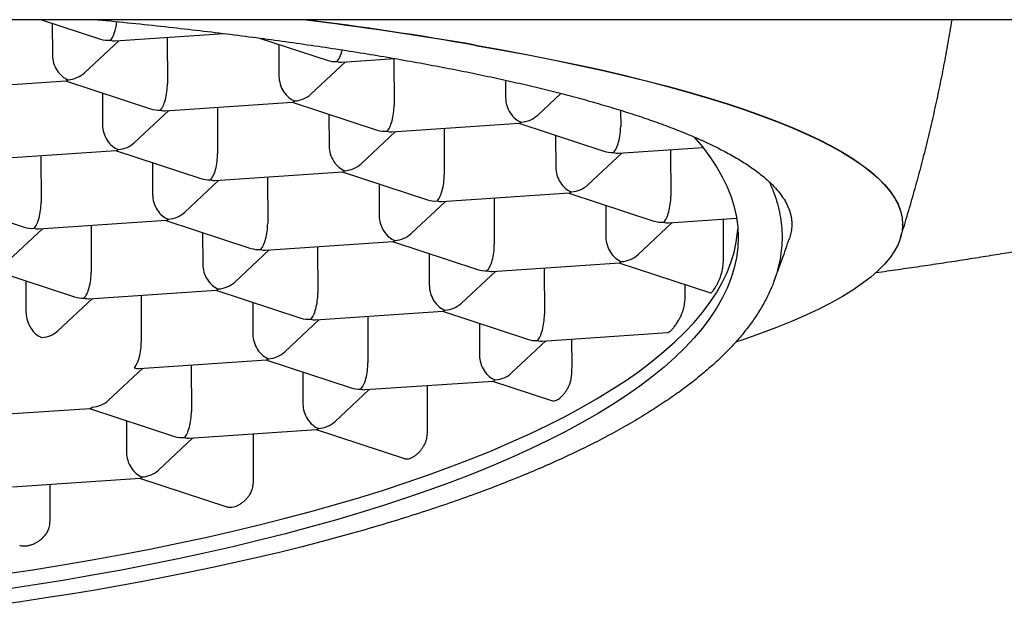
# Model space of a CAD drawing. Header units: millimetres. Extents: x 8 to 591, y 12 to 486.
# Tile 11 of 15: x 312.62 to 318.7, y 427.29 to 430.9. Entities that reach past the tile are written whole.
import ezdxf

# ---------------------------------------------------------------- set-up
doc = ezdxf.new("R2010")
doc.units = ezdxf.units.MM

msp = doc.modelspace()

# ---------------------------------------------------------------- linework, layer by layer
at = {"color": 7, "linetype": 'Continuous', "lineweight": 30}
for p, q in [((324.0956, 430.8986), (294.0395, 430.8986)), ((312.7511, 430.8986), (313.1154, 430.7789)), ((312.8173, 430.8768), (312.818, 430.6795)), ((313.205, 430.7677), (313.8783, 430.8133)), ((313.0161, 430.5712), (313.2279, 430.7692)), ((313.5277, 430.7895), (313.5287, 430.502)), ((314.0962, 430.7855), (314.5147, 430.648)), ((314.2166, 430.7459), (314.2173, 430.5486)), ((314.4153, 430.4403), (314.6271, 430.6383)), ((314.6043, 430.6368), (314.9329, 430.659)), ((314.9269, 430.6586), (314.9279, 430.3711)), ((312.1152, 430.4683), (312.9017, 430.5215)), ((312.899, 430.5213), (313.4249, 430.3486)), ((315.6161, 430.5253), (315.6165, 430.4178)), ((313.1268, 430.4465), (313.1275, 430.2492)), ((315.8146, 430.3094), (315.9583, 430.4438)), ((313.5145, 430.3374), (314.301, 430.3906)), ((314.2983, 430.3905), (314.8241, 430.2178)), ((313.3255, 430.1409), (313.5373, 430.3389)), ((313.8372, 430.3592), (313.8381, 430.0717)), ((314.526, 430.3156), (314.5267, 430.1183)), ((316.3268, 430.3398), (316.3272, 430.2403)), ((314.9137, 430.2065), (315.7002, 430.2598)), ((315.6975, 430.2596), (316.2234, 430.0869)), ((314.7248, 430.01), (314.9365, 430.2081)), ((315.2364, 430.2284), (315.2374, 429.9408)), ((315.9253, 430.1848), (315.926, 429.9875)), ((312.4247, 430.038), (313.2112, 430.0912)), ((313.2085, 430.091), (313.7343, 429.9183)), ((316.124, 429.8791), (316.3358, 430.0772)), ((316.313, 430.0756), (316.8342, 430.1109)), ((316.6356, 430.0975), (316.6366, 429.81)), ((312.7474, 430.0598), (312.7483, 429.7723)), ((313.4362, 430.0162), (313.4369, 429.8189)), ((313.8239, 429.9071), (314.6104, 429.9603)), ((314.6077, 429.9602), (315.1336, 429.7875)), ((313.635, 429.7106), (313.8467, 429.9086)), ((314.1466, 429.9289), (314.1476, 429.6414)), ((314.8355, 429.8854), (314.8362, 429.6881)), ((315.2232, 429.7762), (316.0097, 429.8295)), ((316.007, 429.8293), (316.5328, 429.6566)), ((312.1187, 429.7916), (312.6445, 429.6189)), ((315.0342, 429.5797), (315.246, 429.7778)), ((315.5458, 429.7981), (315.5468, 429.5106)), ((316.2347, 429.7545), (316.2354, 429.5572)), ((312.7341, 429.6077), (313.5206, 429.6609)), ((313.5179, 429.6608), (314.0438, 429.4881)), ((316.4335, 429.4489), (316.6452, 429.6469)), ((316.6224, 429.6453), (317.0425, 429.6738)), ((316.9621, 429.44), (316.9613, 429.6683)), ((312.5452, 429.4112), (312.7569, 429.6092)), ((313.0568, 429.6295), (313.0578, 429.342)), ((313.7457, 429.586), (313.7464, 429.3886)), ((318.0676, 429.6353), (318.0676, 429.637)), ((314.1334, 429.4768), (314.9199, 429.5301)), ((314.9172, 429.5299), (315.443, 429.3572)), ((313.9444, 429.2803), (314.1562, 429.4784)), ((314.456, 429.4987), (314.457, 429.2111)), ((315.1449, 429.4551), (315.1456, 429.2578)), ((312.4281, 429.3613), (312.954, 429.1886)), ((315.3437, 429.1494), (315.5554, 429.3475)), ((315.5326, 429.3459), (316.3191, 429.3992)), ((315.8553, 429.3678), (315.8563, 429.0803)), ((316.3164, 429.399), (316.8815, 429.2134)), ((312.6566, 429.0892), (312.6559, 429.2865)), ((313.0436, 429.1774), (313.8301, 429.2307)), ((313.8274, 429.2305), (314.3532, 429.0578)), ((316.7262, 429.2048), (316.726, 429.2645)), ((312.8546, 428.9809), (313.0664, 429.1789)), ((313.3662, 429.1992), (313.3672, 428.9117)), ((314.0551, 429.1557), (314.0558, 428.9584)), ((314.4428, 429.0465), (315.2293, 429.0998)), ((315.2266, 429.0996), (315.7525, 428.9269)), ((314.2539, 428.85), (314.4656, 429.0481)), ((314.7655, 429.0684), (314.7665, 428.7809)), ((315.4544, 429.0248), (315.4551, 428.8275)), ((315.6531, 428.7192), (315.8649, 428.9172)), ((315.8421, 428.9157), (316.6168, 428.9681)), ((316.0267, 428.7612), (316.0262, 428.9281)), ((313.353, 428.7471), (314.1395, 428.8004)), ((314.1368, 428.8002), (314.6627, 428.6275)), ((313.1641, 428.5506), (313.3758, 428.7487)), ((313.6757, 428.769), (313.6767, 428.4814)), ((314.3646, 428.7254), (314.3653, 428.5281)), ((314.5633, 428.4197), (314.7751, 428.6178)), ((314.7523, 428.6162), (315.5388, 428.6695)), ((315.1353, 428.3966), (315.1345, 428.6421)), ((315.5361, 428.6693), (315.9057, 428.5479)), ((312.2632, 428.4477), (313.0497, 428.501)), ((313.047, 428.5008), (313.5729, 428.3281)), ((313.2748, 428.426), (313.2755, 428.2287)), ((313.6625, 428.3168), (314.449, 428.3701)), ((314.4463, 428.3699), (314.9922, 428.1906)), ((313.4735, 428.1203), (313.6853, 428.3184)), ((314.0608, 428.0922), (314.0599, 428.3437)), ((312.5727, 428.0174), (313.3592, 428.0707)), ((313.3565, 428.0705), (313.896, 427.8933)), ((312.8046, 427.8474), (312.804, 428.0331))]:
    msp.add_line(p, q, dxfattribs=at)
at = {"color": 7, "linetype": 'Continuous', "lineweight": 30, "flags": 128}
for points in [[(315.4315, 430.7421), (315.5959, 430.7128), (315.7559, 430.6827), (315.9112, 430.652), (316.0619, 430.6205), (316.2077, 430.5884), (316.3487, 430.5556), (316.4847, 430.5222), (316.6156, 430.4882), (316.7413, 430.4536), (316.8618, 430.4184), (316.9769, 430.3827), (317.0866, 430.3465), (317.1908, 430.3098), (317.2895, 430.2727), (317.3825, 430.2351), (317.4698, 430.1971), (317.5513, 430.1587), (317.6271, 430.1199), (317.6969, 430.0809), (317.7609, 430.0415), (317.8189, 430.0018), (317.8709, 429.9619), (317.9169, 429.9218), (317.9568, 429.8815), (317.9906, 429.841), (318.0183, 429.8004), (318.0398, 429.7596), (318.0552, 429.7188), (318.0645, 429.6779), (318.0676, 429.637)], [(315.4315, 430.7404), (315.5959, 430.7111), (315.7559, 430.6811), (315.9112, 430.6503), (316.0619, 430.6189), (316.2077, 430.5867), (316.3487, 430.554), (316.4847, 430.5205), (316.6156, 430.4865), (316.7413, 430.4519), (316.8618, 430.4168), (316.9769, 430.3811), (317.0866, 430.3449), (317.1908, 430.3082), (317.2895, 430.271), (317.3825, 430.2334), (317.4698, 430.1954), (317.5513, 430.157), (317.6271, 430.1183), (317.6969, 430.0792), (317.7609, 430.0398), (317.8189, 430.0002), (317.8709, 429.9603), (317.9169, 429.9202), (317.9568, 429.8798), (317.9906, 429.8393), (318.0183, 429.7987), (318.0398, 429.758), (318.0552, 429.7171), (318.0645, 429.6763), (318.0676, 429.6353), (318.0645, 429.5944), (318.0552, 429.5536), (318.0398, 429.5127), (318.0183, 429.472), (317.9906, 429.4314), (317.9568, 429.3909), (317.9169, 429.3505), (317.8709, 429.3104), (317.8189, 429.2705), (317.7609, 429.2309), (317.6969, 429.1915), (317.6271, 429.1524), (317.5513, 429.1137), (317.4698, 429.0753), (317.3825, 429.0373), (317.2895, 428.9997), (317.1908, 428.9625), (317.0866, 428.9258), (317.037, 428.9092)], [(316.7783, 430.1767), (316.7805, 430.1743), (316.8319, 430.1138), (316.878, 430.0528), (316.9187, 429.9915), (316.9541, 429.9298), (316.984, 429.8679), (317.0086, 429.8058), (317.0277, 429.7434), (317.0413, 429.681), (317.0495, 429.6184), (317.0522, 429.5558), (317.0495, 429.4931), (317.0413, 429.4305), (317.0277, 429.3679), (317.0086, 429.3055), (316.984, 429.2432), (316.9541, 429.1811), (316.9187, 429.1192), (316.878, 429.0576), (316.8319, 428.9964), (316.7805, 428.9355), (316.7238, 428.875), (316.6619, 428.815), (316.5948, 428.7555), (316.5226, 428.6965), (316.4452, 428.638), (316.3628, 428.5802), (316.2754, 428.5231), (316.183, 428.4666), (316.0858, 428.4108), (315.9838, 428.3559), (315.8771, 428.3017), (315.7657, 428.2484), (315.6497, 428.1959), (315.5292, 428.1444), (315.4042, 428.0938), (315.275, 428.0442), (315.1415, 427.9956), (315.0038, 427.9481), (314.8621, 427.9016), (314.7164, 427.8563), (314.5669, 427.8121), (314.4136, 427.7691), (314.2566, 427.7273), (314.0961, 427.6868), (313.9321, 427.6475), (313.7649, 427.6095), (313.5944, 427.5728), (313.4208, 427.5374), (313.2442, 427.5034), (313.0648, 427.4709), (312.8826, 427.4397), (312.6978, 427.4099), (312.5106, 427.3816)], [(312.5103, 427.477), (312.6975, 427.5053), (312.8823, 427.5351), (313.0644, 427.5662), (313.2439, 427.5988), (313.4204, 427.6328), (313.594, 427.6682), (313.7645, 427.7048), (313.9318, 427.7428), (314.0958, 427.7821), (314.2563, 427.8227), (314.4133, 427.8645), (314.5666, 427.9075), (314.7161, 427.9517), (314.8618, 427.997), (315.0035, 428.0435), (315.1412, 428.091), (315.2747, 428.1396), (315.4039, 428.1892), (315.5288, 428.2398), (315.6493, 428.2913), (315.7653, 428.3437), (315.8767, 428.3971), (315.9835, 428.4512), (316.0855, 428.5062), (316.1827, 428.562), (316.275, 428.6184), (316.3625, 428.6756), (316.4449, 428.7334), (316.5222, 428.7919), (316.5945, 428.8509), (316.6616, 428.9104), (316.7235, 428.9704), (316.7802, 429.0309), (316.8316, 429.0918), (316.8777, 429.153), (316.9184, 429.2146), (316.9537, 429.2765), (316.9837, 429.3386), (317.0082, 429.4009), (317.0273, 429.4633), (317.041, 429.5259), (317.0492, 429.5885), (317.0505, 429.6059)], [(314.6113, 427.7136), (314.4831, 427.6791), (314.3524, 427.6454), (314.2195, 427.6125), (314.0844, 427.5804), (313.9471, 427.5492), (313.8077, 427.5188), (313.6662, 427.4893), (313.5228, 427.4606), (313.3775, 427.4329), (313.2303, 427.4061), (313.0813, 427.3802), (312.9305, 427.3552), (312.7781, 427.3312), (312.6241, 427.3081), (312.4686, 427.2859)]]:
    msp.add_lwpolyline(points, dxfattribs=at)
at = {"color": 7, "linetype": 'Continuous', "lineweight": 30}
for centre, radius, start, end in [((311.4539, 407.6187), 23.4614, 80.2389, 82.86794), ((311.4591, 407.6527), 23.4286, 80.238, 82.83865)]:
    msp.add_arc(centre, radius, start, end, dxfattribs=at)
for centre, major_axis, ratio, start_param, end_param in [((313.175, 430.8909), (0.0158, 0.1261), 0.327601, 3.516613, 4.720263), ((313.175, 430.8909), (0.1388, 0.0306), 0.833227, 4.094576, 4.533352), ((313.175, 430.8909), (-0.0513, 0.1181), 0.695464, 2.587535, 2.898801), ((312.9149, 430.6477), (-0.0513, 0.1181), 0.695464, 1.016738, 2.587535), ((314.5742, 430.76), (0.0158, 0.1261), 0.327601, 3.516613, 4.3644), ((314.5742, 430.76), (0.1388, 0.0306), 0.833227, 4.094576, 4.533352), ((314.5742, 430.76), (-0.0513, 0.1181), 0.695464, 2.587535, 2.898801), ((312.9149, 430.6477), (0.1388, 0.0306), 0.833227, 4.533352, 5.330202), ((312.9149, 430.6477), (0.0158, 0.1261), 0.327601, 3.205347, 3.516613), ((313.4844, 430.4606), (0.0158, 0.1261), 0.327601, 3.516613, 5.08741), ((314.3141, 430.5168), (-0.0513, 0.1181), 0.695464, 1.016738, 2.587535), ((314.3141, 430.5168), (0.1388, 0.0306), 0.833227, 4.533352, 5.330202), ((314.3141, 430.5168), (0.0158, 0.1261), 0.327601, 3.205347, 3.516613), ((315.7134, 430.3859), (-0.0513, 0.1181), 0.695464, 1.016738, 2.587535), ((313.4844, 430.4606), (0.1388, 0.0306), 0.833227, 4.094576, 4.533352), ((313.4844, 430.4606), (-0.0513, 0.1181), 0.695464, 2.587535, 2.898801), ((314.8837, 430.3298), (0.0158, 0.1261), 0.327601, 3.516613, 5.08741), ((315.7134, 430.3859), (0.0158, 0.1261), 0.327601, 3.205347, 3.516613), ((315.7134, 430.3859), (0.1388, 0.0306), 0.833227, 4.533352, 5.330202), ((313.2243, 430.2174), (-0.0513, 0.1181), 0.695464, 1.016738, 2.587535), ((314.8837, 430.3298), (0.1388, 0.0306), 0.833227, 4.094576, 4.533352), ((314.8837, 430.3298), (-0.0513, 0.1181), 0.695464, 2.587535, 2.898801), ((316.2829, 430.1989), (0.0158, 0.1261), 0.327601, 3.516613, 5.08741), ((313.2243, 430.2174), (0.1388, 0.0306), 0.833227, 4.533352, 5.330202), ((313.2243, 430.2174), (0.0158, 0.1261), 0.327601, 3.205347, 3.516613), ((313.7939, 430.0303), (0.0158, 0.1261), 0.327601, 3.516613, 5.08741), ((314.6236, 430.0865), (-0.0513, 0.1181), 0.695464, 1.016738, 2.587535), ((316.2829, 430.1989), (0.1388, 0.0306), 0.833227, 4.094576, 4.533352), ((316.2829, 430.1989), (-0.0513, 0.1181), 0.695464, 2.587535, 2.898801), ((314.6236, 430.0865), (0.1388, 0.0306), 0.833227, 4.533352, 5.330202), ((314.6236, 430.0865), (0.0158, 0.1261), 0.327601, 3.205347, 3.516613), ((316.0228, 429.9557), (-0.0513, 0.1181), 0.695464, 1.016738, 2.587535), ((313.7939, 430.0303), (0.1388, 0.0306), 0.833227, 4.094576, 4.533352), ((313.7939, 430.0303), (-0.0513, 0.1181), 0.695464, 2.587535, 2.898801), ((315.1931, 429.8995), (0.0158, 0.1261), 0.327601, 3.516613, 5.08741), ((316.0228, 429.9557), (0.0158, 0.1261), 0.327601, 3.205347, 3.516613), ((316.0228, 429.9557), (0.1388, 0.0306), 0.833227, 4.533352, 5.330202), ((312.7041, 429.7309), (0.0158, 0.1261), 0.327601, 3.516613, 5.08741), ((313.5338, 429.7871), (-0.0513, 0.1181), 0.695464, 1.016738, 2.587535), ((315.1931, 429.8995), (0.1388, 0.0306), 0.833227, 4.094576, 4.533352), ((315.1931, 429.8995), (-0.0513, 0.1181), 0.695464, 2.587535, 2.898801), ((316.5924, 429.7686), (0.0158, 0.1261), 0.327601, 3.516613, 5.08741), ((313.5338, 429.7871), (0.1388, 0.0306), 0.833227, 4.533352, 5.330202), ((313.5338, 429.7871), (0.0158, 0.1261), 0.327601, 3.205347, 3.516613), ((314.933, 429.6562), (-0.0513, 0.1181), 0.695464, 1.016738, 2.587535), ((316.5924, 429.7686), (0.1388, 0.0306), 0.833227, 4.094576, 4.533352), ((316.5924, 429.7686), (-0.0513, 0.1181), 0.695464, 2.587535, 2.898801), ((312.7041, 429.7309), (0.1388, 0.0306), 0.833227, 4.094576, 4.533352), ((312.7041, 429.7309), (-0.0513, 0.1181), 0.695464, 2.587535, 2.898801), ((314.1033, 429.6001), (0.0158, 0.1261), 0.327601, 3.516613, 5.08741), ((314.933, 429.6562), (0.0158, 0.1261), 0.327601, 3.205347, 3.516613), ((314.933, 429.6562), (0.1388, 0.0306), 0.833227, 4.533352, 5.330202), ((316.3323, 429.5254), (-0.0513, 0.1181), 0.695464, 1.016738, 2.587535), ((314.1033, 429.6001), (0.1388, 0.0306), 0.833227, 4.094576, 4.533352), ((314.1033, 429.6001), (-0.0513, 0.1181), 0.695464, 2.587535, 2.898801), ((315.5026, 429.4692), (0.0158, 0.1261), 0.327601, 3.516613, 5.08741), ((316.3323, 429.5254), (0.0158, 0.1261), 0.327601, 3.205347, 3.516613), ((316.3323, 429.5254), (0.1388, 0.0306), 0.833227, 4.533352, 5.330202), ((313.0135, 429.3006), (0.0158, 0.1261), 0.327601, 3.516613, 5.08741), ((313.8432, 429.3568), (-0.0513, 0.1181), 0.695464, 1.016738, 2.587535), ((315.5026, 429.4692), (0.1388, 0.0306), 0.833227, 4.094576, 4.533352), ((315.5026, 429.4692), (-0.0513, 0.1181), 0.695464, 2.587535, 2.898801), ((313.8432, 429.3568), (0.1388, 0.0306), 0.833227, 4.533352, 5.330202), ((313.8432, 429.3568), (0.0158, 0.1261), 0.327601, 3.205347, 3.516613), ((315.2425, 429.226), (-0.0513, 0.1181), 0.695464, 1.016738, 2.587535), ((313.0135, 429.3006), (0.1388, 0.0306), 0.833227, 4.094576, 4.533352), ((313.0135, 429.3006), (-0.0513, 0.1181), 0.695464, 2.587535, 2.898801), ((314.4128, 429.1698), (0.0158, 0.1261), 0.327601, 3.516613, 5.08741), ((315.2425, 429.226), (0.0158, 0.1261), 0.327601, 3.205347, 3.516613), ((315.2425, 429.226), (0.1388, 0.0306), 0.833227, 4.533352, 5.330202), ((312.7534, 429.0574), (-0.0513, 0.1181), 0.695464, 1.016738, 2.587535), ((314.4128, 429.1698), (0.1388, 0.0306), 0.833227, 4.094576, 4.533352), ((314.4128, 429.1698), (-0.0513, 0.1181), 0.695464, 2.587535, 2.898801), ((315.812, 429.0389), (0.0158, 0.1261), 0.327601, 3.516613, 5.08741), ((312.7534, 429.0574), (0.1388, 0.0306), 0.833227, 4.533352, 5.330202), ((314.1527, 428.9265), (-0.0513, 0.1181), 0.695464, 1.016738, 2.587535), ((315.812, 429.0389), (0.1388, 0.0306), 0.833227, 4.094576, 4.533352), ((315.812, 429.0389), (-0.0513, 0.1181), 0.695464, 2.587535, 2.898801), ((313.323, 428.8704), (0.0158, 0.1261), 0.327601, 3.516613, 5.08741), ((314.1527, 428.9265), (0.0158, 0.1261), 0.327601, 3.205347, 3.516613), ((314.1527, 428.9265), (0.1388, 0.0306), 0.833227, 4.533352, 5.330202), ((315.5519, 428.7957), (-0.0513, 0.1181), 0.695464, 1.016738, 2.587535), ((313.323, 428.8704), (-0.0513, 0.1181), 0.695464, 2.587535, 2.898801), ((314.7222, 428.7395), (0.0158, 0.1261), 0.327601, 3.516613, 5.08741), ((315.5519, 428.7957), (0.0158, 0.1261), 0.327601, 3.205347, 3.516613), ((315.5519, 428.7957), (0.1388, 0.0306), 0.833227, 4.533352, 5.330202), ((314.7222, 428.7395), (0.1388, 0.0306), 0.833227, 4.094576, 4.533352), ((314.7222, 428.7395), (-0.0513, 0.1181), 0.695464, 2.587535, 2.898801), ((313.0629, 428.6271), (0.1388, 0.0306), 0.833227, 4.533352, 5.330202), ((313.0629, 428.6271), (0.0158, 0.1261), 0.327601, 3.205347, 3.516613), ((314.4621, 428.4963), (-0.0513, 0.1181), 0.695464, 1.016738, 2.587535), ((313.6324, 428.4401), (0.0158, 0.1261), 0.327601, 3.516613, 5.08741), ((314.4621, 428.4963), (0.0158, 0.1261), 0.327601, 3.205347, 3.516613), ((314.4621, 428.4963), (0.1388, 0.0306), 0.833227, 4.533352, 5.330202), ((313.6324, 428.4401), (0.1388, 0.0306), 0.833227, 4.094576, 4.533352), ((313.6324, 428.4401), (-0.0513, 0.1181), 0.695464, 2.587535, 2.898801), ((313.3723, 428.1968), (-0.0513, 0.1181), 0.695464, 1.016738, 2.587535), ((313.3723, 428.1968), (0.0158, 0.1261), 0.327601, 3.205347, 3.516613), ((313.3723, 428.1968), (0.1388, 0.0306), 0.833227, 4.533352, 5.330202)]:
    msp.add_ellipse(centre, major_axis=major_axis, ratio=ratio, start_param=start_param, end_param=end_param, dxfattribs=at)
for points, knots in [([(313.0977, 430.8986), (313.0978, 430.8985), (313.1689, 430.8919), (313.308, 430.8777), (313.5107, 430.8563), (313.7058, 430.8342), (313.8939, 430.8116), (314.0783, 430.7881), (314.2597, 430.7637), (314.4378, 430.7382), (314.6125, 430.7119), (314.7829, 430.6846), (314.9484, 430.6567), (315.1091, 430.628), (315.2648, 430.5986), (315.4157, 430.5685), (315.5618, 430.5377), (315.7029, 430.5062), (315.839, 430.474), (315.9699, 430.4412), (316.0977, 430.4072), (316.2219, 430.372), (316.3421, 430.3356), (316.4562, 430.2986), (316.5687, 430.2594), (316.6784, 430.2181), (316.7842, 430.1745), (316.8818, 430.1303), (316.9715, 430.0853), (317.053, 430.0396), (317.1261, 429.9931), (317.1908, 429.9463), (317.2263, 429.9148), (317.244, 429.899)], [0, 0, 0, 0, 0.000047, 0.033032, 0.066003, 0.097197, 0.128403, 0.159608, 0.190802, 0.222381, 0.253973, 0.285565, 0.317144, 0.348502, 0.379872, 0.411243, 0.442601, 0.473959, 0.50533, 0.5367, 0.568058, 0.601029, 0.634014, 0.666999, 0.69997, 0.737134, 0.774319, 0.811504, 0.848668, 0.886491, 0.924334, 0.962178, 1, 1, 1, 1]), ([(317.9033, 429.3387), (317.9038, 429.3388), (317.9498, 429.3451), (318.0401, 429.358), (318.1738, 429.3774), (318.3061, 429.397), (318.437, 429.417), (318.5665, 429.4373), (318.6946, 429.4578), (318.8213, 429.4786), (318.9465, 429.4997), (319.0703, 429.5211), (319.1925, 429.5427), (319.3133, 429.5647), (319.4326, 429.5868), (319.5503, 429.6093), (319.6665, 429.632), (319.7812, 429.6549), (319.8942, 429.6782), (320.0057, 429.7016), (320.1155, 429.7254), (320.2238, 429.7494), (320.3304, 429.7736), (320.4353, 429.7981), (320.5386, 429.8228), (320.6402, 429.8477), (320.74, 429.873), (320.8382, 429.8984), (320.9347, 429.9241), (321.0295, 429.95), (321.1225, 429.9761), (321.2137, 430.0025), (321.3032, 430.0292), (321.391, 430.056), (321.4769, 430.0831), (321.561, 430.1104), (321.6434, 430.138), (321.724, 430.1658), (321.8027, 430.1938), (321.8796, 430.2221), (321.9547, 430.2506), (322.0279, 430.2794), (322.0993, 430.3084), (322.1689, 430.3377), (322.2366, 430.3673), (322.3024, 430.3971), (322.3664, 430.4272), (322.4285, 430.4576), (322.4888, 430.4883), (322.5471, 430.5194), (322.6036, 430.5507), (322.6581, 430.5824), (322.7107, 430.6145), (322.7614, 430.647), (322.8102, 430.6799), (322.857, 430.7132), (322.9017, 430.7469), (322.9444, 430.7811), (322.9851, 430.8157), (323.0234, 430.8508), (323.052, 430.8784), (323.0672, 430.8945), (323.071, 430.8986)], [0, 0, 0, 0, 0.000213, 0.017103, 0.033996, 0.050891, 0.067788, 0.084688, 0.10159, 0.118496, 0.135404, 0.152316, 0.169231, 0.186149, 0.203072, 0.219998, 0.236928, 0.253863, 0.270802, 0.287747, 0.304697, 0.321652, 0.338613, 0.355581, 0.372555, 0.389536, 0.406525, 0.423523, 0.440528, 0.457544, 0.474569, 0.491604, 0.508651, 0.52571, 0.542782, 0.559867, 0.576968, 0.594084, 0.611218, 0.62837, 0.645541, 0.662733, 0.679948, 0.697187, 0.714452, 0.731744, 0.749064, 0.766415, 0.783798, 0.801213, 0.818662, 0.836145, 0.853662, 0.871209, 0.888783, 0.906378, 0.923986, 0.941589, 0.959165, 0.976691, 0.994135, 1, 1, 1, 1]), ([(318.0552, 429.5556), (318.0584, 429.5656), (318.0761, 429.6205), (318.1062, 429.721), (318.1454, 429.857), (318.1825, 429.9937), (318.2175, 430.131), (318.2505, 430.2687), (318.2813, 430.4069), (318.3101, 430.5456), (318.3368, 430.6847), (318.3578, 430.8023), (318.3692, 430.8738), (318.3731, 430.8986)], [0, 0, 0, 0, 0.02275, 0.125272, 0.227794, 0.330318, 0.432842, 0.535367, 0.637893, 0.74042, 0.842948, 0.945477, 1, 1, 1, 1]), ([(317.244, 429.899), (317.254, 429.8765), (317.2738, 429.8313), (317.2956, 429.7633), (317.3116, 429.6951), (317.3212, 429.6268), (317.3245, 429.5584), (317.3215, 429.49), (317.3123, 429.4216), (317.2964, 429.3521), (317.2737, 429.2817), (317.2436, 429.2102), (317.2066, 429.139), (317.1635, 429.0693), (317.1147, 429.0012), (317.0605, 428.9346), (317.0002, 428.8684), (316.9339, 428.8027), (316.8616, 428.7377), (316.7833, 428.6732), (316.6992, 428.6093), (316.6077, 428.5451), (316.5085, 428.4806), (316.4014, 428.4159), (316.2882, 428.3522), (316.1681, 428.2891), (316.0412, 428.2267), (315.9074, 428.165), (315.7676, 428.1045), (315.622, 428.0453), (315.4695, 427.9869), (315.3101, 427.9296), (315.1438, 427.8732), (314.9718, 427.8183), (314.7949, 427.7649), (314.6725, 427.7307), (314.6113, 427.7136)], [0, 0, 0, 0, 0.028372, 0.056754, 0.085137, 0.113509, 0.14188, 0.170263, 0.198646, 0.227017, 0.256848, 0.286691, 0.316535, 0.346365, 0.374737, 0.40312, 0.431502, 0.459874, 0.488246, 0.516628, 0.545011, 0.573383, 0.603214, 0.633057, 0.6629, 0.692731, 0.723099, 0.753486, 0.783881, 0.814268, 0.844636, 0.875694, 0.906774, 0.937861, 0.968941, 1, 1, 1, 1]), ([(317.244, 429.899), (317.2574, 429.8859), (317.2842, 429.8597), (317.3164, 429.8202), (317.3428, 429.7805), (317.3627, 429.7408), (317.3763, 429.7009), (317.3836, 429.661), (317.3844, 429.6211), (317.3799, 429.584), (317.372, 429.5601), (317.3685, 429.5496)], [0, 0, 0, 0, 0.11371, 0.227464, 0.341218, 0.454929, 0.568639, 0.682393, 0.796147, 0.909857, 1, 1, 1, 1]), ([(317.274, 429.2862), (317.2829, 429.3097), (317.308, 429.3757), (317.3396, 429.4635), (317.3616, 429.5281), (317.3689, 429.5495)], [0, 0, 0, 0, 0.269176, 0.757218, 1, 1, 1, 1]), ([(316.9584, 429.3756), (316.9595, 429.3861), (316.9617, 429.4071), (316.9619, 429.429), (316.9621, 429.44)], [0, 0, 0, 0, 0.498281, 1, 1, 1, 1]), ([(316.8815, 429.2135), (316.8828, 429.2135), (316.8859, 429.2134), (316.8925, 429.2196), (316.9006, 429.2297), (316.9085, 429.2413), (316.9175, 429.2563), (316.9266, 429.2734), (316.9352, 429.292), (316.9425, 429.3103), (316.9487, 429.329), (316.9547, 429.3509), (316.957, 429.3663), (316.9584, 429.3756)], [0, 0, 0, 0, 0.107649, 0.247761, 0.334311, 0.423096, 0.509776, 0.599877, 0.674066, 0.750801, 0.819262, 0.889673, 1, 1, 1, 1]), ([(316.721, 429.1388), (316.7225, 429.1498), (316.7256, 429.1717), (316.726, 429.1938), (316.7262, 429.2048)], [0, 0, 0, 0, 0.498359, 1, 1, 1, 1]), ([(316.6168, 428.9684), (316.6179, 428.9685), (316.6207, 428.9687), (316.6255, 428.9715), (316.6326, 428.9767), (316.6422, 428.9857), (316.6559, 429.0013), (316.6702, 429.0206), (316.6835, 429.0412), (316.6954, 429.063), (316.7046, 429.083), (316.7119, 429.1023), (316.7175, 429.1204), (316.7198, 429.1326), (316.721, 429.1388)], [0, 0, 0, 0, 0.049944, 0.124996, 0.161457, 0.274874, 0.391841, 0.502545, 0.616043, 0.705036, 0.796193, 0.86254, 0.930508, 1, 1, 1, 1]), ([(316.0236, 428.6967), (316.0245, 428.7072), (316.0264, 428.7283), (316.0266, 428.7502), (316.0267, 428.7612)], [0, 0, 0, 0, 0.498704, 1, 1, 1, 1]), ([(315.9058, 428.548), (315.906, 428.5479), (315.9089, 428.5462), (315.9172, 428.5466), (315.9295, 428.5501), (315.9427, 428.5578), (315.9545, 428.5668), (315.9668, 428.5784), (315.9787, 428.5919), (315.9901, 428.6074), (316.0003, 428.6241), (316.0093, 428.6422), (316.0162, 428.6607), (316.0212, 428.679), (316.0228, 428.6907), (316.0236, 428.6967)], [0, 0, 0, 0, 0.007163, 0.105572, 0.227491, 0.304515, 0.383693, 0.460748, 0.540131, 0.615778, 0.6935, 0.771444, 0.851483, 0.924906, 1, 1, 1, 1]), ([(315.1323, 428.332), (315.1332, 428.3426), (315.135, 428.3638), (315.1352, 428.3856), (315.1353, 428.3966)], [0, 0, 0, 0, 0.498795, 1, 1, 1, 1]), ([(314.9924, 428.191), (314.9934, 428.1905), (314.998, 428.1885), (315.0088, 428.1883), (315.0235, 428.1911), (315.0389, 428.1975), (315.0532, 428.2058), (315.0677, 428.2166), (315.0816, 428.2295), (315.0949, 428.2444), (315.1069, 428.2611), (315.1173, 428.2794), (315.1249, 428.2978), (315.1301, 428.3156), (315.1316, 428.3265), (315.1323, 428.332)], [0, 0, 0, 0, 0.025345, 0.116508, 0.219349, 0.296242, 0.375416, 0.4523, 0.531322, 0.610109, 0.690956, 0.773963, 0.859284, 0.928948, 1, 1, 1, 1]), ([(314.0578, 428.0276), (314.0587, 428.0382), (314.0605, 428.0594), (314.0607, 428.0812), (314.0608, 428.0922)], [0, 0, 0, 0, 0.498802, 1, 1, 1, 1]), ([(313.8961, 427.8937), (313.8976, 427.8931), (313.9033, 427.8908), (313.9164, 427.8899), (313.9338, 427.8918), (313.9522, 427.8976), (313.9694, 427.9055), (313.9864, 427.9159), (314.0028, 427.9286), (314.0182, 427.9437), (314.0322, 427.9609), (314.0438, 427.9801), (314.0536, 428.0025), (314.0563, 428.0186), (314.0578, 428.0276)], [0, 0, 0, 0, 0.029234, 0.113259, 0.213966, 0.293661, 0.375807, 0.455461, 0.537192, 0.621386, 0.707822, 0.795466, 0.885821, 1, 1, 1, 1]), ([(312.8016, 427.7829), (312.8025, 427.7934), (312.8043, 427.8146), (312.8045, 427.8364), (312.8046, 427.8474)], [0, 0, 0, 0, 0.498726, 1, 1, 1, 1]), ([(312.6163, 427.6566), (312.6175, 427.6561), (312.6234, 427.6537), (312.6386, 427.6517), (312.6599, 427.6524), (312.6832, 427.6578), (312.704, 427.6655), (312.7243, 427.676), (312.7438, 427.689), (312.7621, 427.705), (312.7781, 427.7234), (312.7907, 427.744), (312.7987, 427.764), (312.8007, 427.7772), (312.8016, 427.7829)], [0, 0, 0, 0, 0.019023, 0.096213, 0.210833, 0.296391, 0.384605, 0.470091, 0.557702, 0.649955, 0.744921, 0.835823, 0.93012, 1, 1, 1, 1])]:
    msp.add_open_spline(points, degree=3, knots=knots, dxfattribs=at)

doc.saveas('drawing.dxf')
